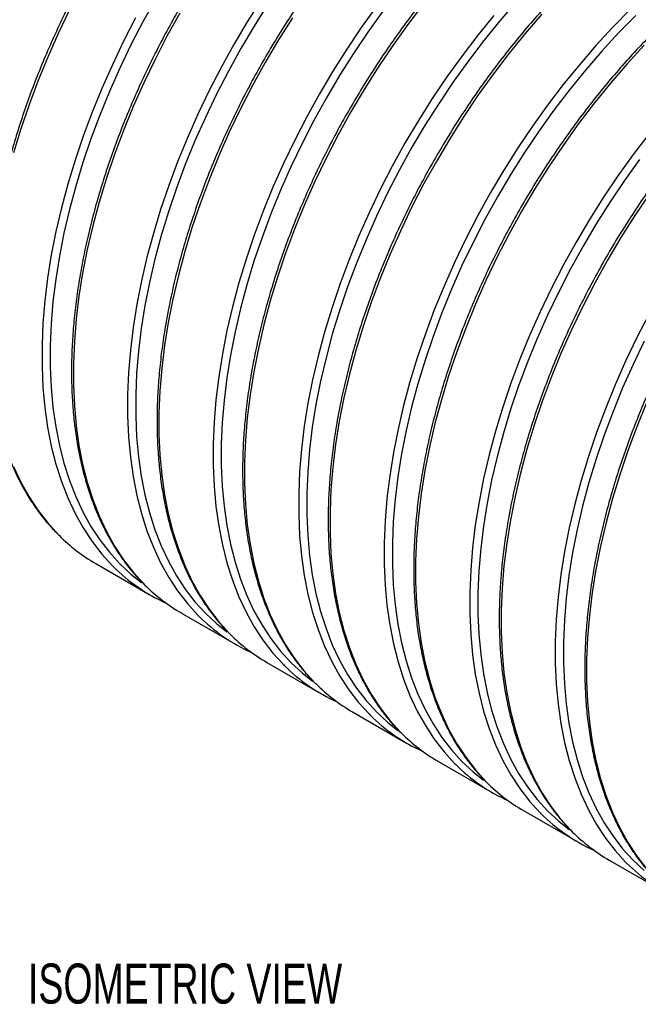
# Model space of a CAD drawing. Header units: millimetres. Extents: x 0 to 140, y 0 to 108.
# Tile 4 of 7: x 93 to 110, y 66 to 92. Entities that reach past the tile are written whole.
import ezdxf

# ---------------------------------------------------------------- set-up
doc = ezdxf.new("R2010")
doc.units = ezdxf.units.MM
doc.header["$LTSCALE"] = 0.5
doc.layers.add('DIMENSIONS', color=140, linetype='Continuous', lineweight=25)
doc.styles.add('SLDTEXTSTYLE0', font='TXT', dxfattribs={"width": 0.7})

msp = doc.modelspace()

# ---------------------------------------------------------------- linework, layer by layer
for p, q in [((95.369, 78.027), (96.802, 77.2)), ((97.632, 76.721), (99.065, 75.894)), ((99.894, 75.415), (101.327, 74.587)), ((102.157, 74.109), (103.59, 73.281)), ((104.42, 72.802), (105.853, 71.975)), ((106.682, 71.496), (108.115, 70.669)), ((108.945, 70.19), (110.378, 69.363))]:
    msp.add_line(p, q)
at = {"flags": 128}
for points in [[(96.944, 92.954), (96.612, 92.354), (96.298, 91.746), (96.003, 91.13), (95.728, 90.51), (95.473, 89.886), (95.239, 89.26), (95.027, 88.634), (94.837, 88.008), (94.67, 87.386), (94.526, 86.767), (94.405, 86.155), (94.308, 85.55), (94.235, 84.954), (94.187, 84.368), (94.162, 83.795), (94.162, 83.234), (94.187, 82.689), (94.235, 82.159), (94.308, 81.647), (94.405, 81.154), (94.526, 80.681), (94.67, 80.229), (94.837, 79.8), (95.027, 79.394), (95.239, 79.012), (95.473, 78.656), (95.728, 78.326), (96.003, 78.024), (96.298, 77.749), (96.574, 77.531)], [(99.744, 92.937), (99.374, 92.351), (99.021, 91.755), (98.685, 91.148), (98.368, 90.533), (98.07, 89.911), (97.791, 89.284), (97.534, 88.653), (97.298, 88.021), (97.083, 87.388), (96.891, 86.756), (96.722, 86.126), (96.577, 85.502), (96.455, 84.883), (96.357, 84.271), (96.283, 83.669), (96.234, 83.077), (96.209, 82.497), (96.209, 81.931), (96.234, 81.379), (96.283, 80.844), (96.357, 80.327), (96.455, 79.828), (96.577, 79.35), (96.722, 78.893), (96.891, 78.459), (97.083, 78.049), (97.298, 77.663), (97.534, 77.304), (97.791, 76.97), (98.07, 76.664), (98.093, 76.641)], [(99.923, 92.818), (99.557, 92.239), (99.207, 91.648), (98.875, 91.048), (98.561, 90.439), (98.266, 89.824), (97.991, 89.204), (97.736, 88.58), (97.502, 87.954), (97.29, 87.327), (97.1, 86.702), (96.933, 86.08), (96.789, 85.461), (96.668, 84.849), (96.571, 84.244), (96.498, 83.648), (96.449, 83.062), (96.425, 82.488), (96.425, 81.928), (96.449, 81.382), (96.498, 80.853), (96.571, 80.341), (96.668, 79.848), (96.789, 79.375), (96.933, 78.923), (97.1, 78.494), (97.29, 78.088), (97.502, 77.706), (97.736, 77.35), (97.991, 77.02), (98.266, 76.718), (98.561, 76.443), (98.837, 76.225)], [(102.793, 92.761), (102.392, 92.203), (102.007, 91.631), (101.637, 91.045), (101.284, 90.448), (100.948, 89.842), (100.631, 89.227), (100.332, 88.605), (100.054, 87.978), (99.797, 87.347), (99.56, 86.715), (99.346, 86.081), (99.154, 85.449), (98.985, 84.82), (98.839, 84.195), (98.717, 83.576), (98.619, 82.965), (98.546, 82.362), (98.496, 81.77), (98.472, 81.191), (98.472, 80.624), (98.496, 80.073), (98.546, 79.538), (98.619, 79.02), (98.717, 78.522), (98.839, 78.044), (98.985, 77.587), (99.154, 77.153), (99.346, 76.743), (99.56, 76.357), (99.797, 75.997), (100.054, 75.664), (100.332, 75.358), (100.355, 75.335)], [(104.036, 92.825), (103.622, 92.282), (103.222, 91.724), (102.836, 91.152), (102.466, 90.566), (102.113, 89.969), (101.777, 89.363), (101.46, 88.748), (101.162, 88.126), (100.884, 87.499), (100.626, 86.868), (100.39, 86.236), (100.175, 85.602), (99.984, 84.971), (99.815, 84.341), (99.669, 83.716), (99.547, 83.097), (99.449, 82.486), (99.375, 81.884), (99.326, 81.292), (99.301, 80.712), (99.301, 80.145), (99.326, 79.594), (99.375, 79.059), (99.449, 78.542), (99.547, 78.043), (99.669, 77.565), (99.815, 77.108), (99.984, 76.674), (100.175, 76.264), (100.39, 75.878), (100.626, 75.518), (100.884, 75.185), (101.162, 74.879), (101.185, 74.856)], [(106.491, 92.882), (106.058, 92.381), (105.635, 91.861), (105.226, 91.324), (104.83, 90.772), (104.448, 90.205), (104.082, 89.626), (103.732, 89.036), (103.4, 88.435), (103.086, 87.827), (102.791, 87.212), (102.516, 86.591), (102.261, 85.967), (102.027, 85.341), (101.815, 84.715), (101.625, 84.09), (101.458, 83.467), (101.314, 82.849), (101.193, 82.236), (101.096, 81.631), (101.024, 81.035), (100.975, 80.45), (100.95, 79.876), (100.95, 79.316), (100.975, 78.77), (101.024, 78.241), (101.096, 77.729), (101.193, 77.236), (101.314, 76.763), (101.458, 76.311), (101.625, 75.881), (101.815, 75.475), (102.027, 75.094), (102.261, 74.738), (102.516, 74.408), (102.791, 74.105), (103.086, 73.831), (103.362, 73.612)], [(109.505, 92.677), (109.046, 92.211), (108.597, 91.724), (108.159, 91.217), (107.732, 90.691), (107.318, 90.149), (106.918, 89.591), (106.532, 89.018), (106.162, 88.433), (105.809, 87.836), (105.473, 87.229), (105.156, 86.614), (104.858, 85.992), (104.58, 85.365), (104.322, 84.735), (104.086, 84.102), (103.871, 83.469), (103.679, 82.837), (103.51, 82.208), (103.365, 81.583), (103.243, 80.964), (103.145, 80.352), (103.071, 79.75), (103.022, 79.158), (102.997, 78.578), (102.997, 78.012), (103.022, 77.46), (103.071, 76.925), (103.145, 76.408), (103.243, 75.91), (103.365, 75.431), (103.51, 74.975), (103.679, 74.541), (103.871, 74.13), (104.086, 73.745), (104.322, 73.385), (104.58, 73.052), (104.858, 72.746), (104.881, 72.723)], [(94.672, 92.666), (94.374, 92.045), (94.096, 91.418), (93.838, 90.787), (93.602, 90.154), (93.387, 89.521), (93.195, 88.889)], [(96.422, 92.454), (96.105, 91.839), (95.807, 91.217), (95.529, 90.59), (95.271, 89.96), (95.035, 89.327), (94.821, 88.694), (94.629, 88.062), (94.46, 87.433), (94.314, 86.808), (94.192, 86.189), (94.094, 85.577), (94.02, 84.975), (93.971, 84.383), (93.946, 83.803), (93.946, 83.237), (93.971, 82.685), (94.02, 82.15), (94.094, 81.633), (94.192, 81.134), (94.314, 80.656), (94.46, 80.2), (94.629, 79.766), (94.821, 79.355), (95.035, 78.97), (95.271, 78.61), (95.529, 78.276), (95.807, 77.971), (95.83, 77.948)], [(97.588, 92.582), (97.252, 91.975), (96.935, 91.36), (96.637, 90.738), (96.358, 90.111), (96.101, 89.481), (95.864, 88.848), (95.65, 88.215), (95.458, 87.583), (95.289, 86.954), (95.143, 86.329), (95.021, 85.71), (94.924, 85.098), (94.85, 84.496), (94.801, 83.904), (94.776, 83.324), (94.776, 82.758), (94.801, 82.206), (94.85, 81.671), (94.924, 81.154), (95.021, 80.656), (95.143, 80.177), (95.289, 79.721), (95.458, 79.287), (95.65, 78.876), (95.864, 78.491), (96.101, 78.131), (96.358, 77.798), (96.637, 77.492), (96.66, 77.469)], [(100.574, 92.458), (100.204, 91.872), (99.85, 91.276), (99.515, 90.669), (99.197, 90.054), (98.899, 89.432), (98.621, 88.805), (98.363, 88.175), (98.127, 87.542), (97.913, 86.909), (97.721, 86.277), (97.552, 85.648), (97.406, 85.023), (97.284, 84.404), (97.186, 83.792), (97.113, 83.19), (97.063, 82.598), (97.039, 82.018), (97.039, 81.452), (97.063, 80.9), (97.113, 80.365), (97.186, 79.848), (97.284, 79.349), (97.406, 78.871), (97.552, 78.415), (97.721, 77.98), (97.913, 77.57), (98.127, 77.185), (98.363, 76.825), (98.621, 76.491), (98.899, 76.186), (98.922, 76.162)], [(102.963, 92.63), (102.567, 92.078), (102.185, 91.512), (101.819, 90.932), (101.47, 90.342), (101.138, 89.742), (100.824, 89.133), (100.529, 88.518), (100.253, 87.898), (99.999, 87.274), (99.765, 86.648), (99.553, 86.021), (99.363, 85.396), (99.195, 84.773), (99.051, 84.155), (98.931, 83.543), (98.834, 82.938), (98.761, 82.342), (98.712, 81.756), (98.688, 81.182), (98.688, 80.622), (98.712, 80.076), (98.761, 79.547), (98.834, 79.035), (98.931, 78.542), (99.051, 78.069), (99.195, 77.617), (99.363, 77.187), (99.553, 76.781), (99.765, 76.4), (99.999, 76.044), (100.253, 75.714), (100.529, 75.411), (100.824, 75.137), (101.1, 74.918)], [(105.896, 92.523), (105.47, 91.998), (105.055, 91.455), (104.655, 90.897), (104.269, 90.324), (103.9, 89.739), (103.546, 89.142), (103.211, 88.535), (102.893, 87.92), (102.595, 87.299), (102.317, 86.672), (102.059, 86.041), (101.823, 85.408), (101.609, 84.775), (101.417, 84.143), (101.248, 83.514), (101.102, 82.889), (100.98, 82.27), (100.882, 81.659), (100.808, 81.056), (100.759, 80.464), (100.735, 79.884), (100.735, 79.318), (100.759, 78.767), (100.808, 78.232), (100.882, 77.714), (100.98, 77.216), (101.102, 76.738), (101.248, 76.281), (101.417, 75.847), (101.609, 75.437), (101.823, 75.051), (102.059, 74.691), (102.317, 74.358), (102.595, 74.052), (102.618, 74.029)], [(107.164, 92.551), (106.726, 92.044), (106.299, 91.519), (105.885, 90.976), (105.485, 90.418), (105.099, 89.845), (104.729, 89.26), (104.376, 88.663), (104.04, 88.057), (103.723, 87.442), (103.425, 86.82), (103.146, 86.193), (102.889, 85.562), (102.653, 84.929), (102.438, 84.296), (102.246, 83.664), (102.077, 83.035), (101.932, 82.41), (101.81, 81.791), (101.712, 81.18), (101.638, 80.577), (101.589, 79.985), (101.564, 79.406), (101.564, 78.839), (101.589, 78.288), (101.638, 77.753), (101.712, 77.235), (101.81, 76.737), (101.932, 76.259), (102.077, 75.802), (102.246, 75.368), (102.438, 74.958), (102.653, 74.572), (102.889, 74.212), (103.146, 73.879), (103.425, 73.573), (103.448, 73.55)], [(109.652, 92.52), (109.198, 92.058), (108.754, 91.576), (108.32, 91.075), (107.898, 90.555), (107.488, 90.018), (107.092, 89.466), (106.711, 88.899), (106.345, 88.32), (105.995, 87.729), (105.663, 87.129), (105.349, 86.521), (105.054, 85.905), (104.779, 85.285), (104.524, 84.661), (104.29, 84.035), (104.078, 83.409), (103.888, 82.783), (103.721, 82.161), (103.577, 81.543), (103.456, 80.93), (103.359, 80.325), (103.286, 79.729), (103.238, 79.143), (103.213, 78.57), (103.213, 78.009), (103.238, 77.464), (103.286, 76.934), (103.359, 76.422), (103.456, 75.929), (103.577, 75.456), (103.721, 75.004), (103.888, 74.575), (104.078, 74.169), (104.29, 73.787), (104.524, 73.431), (104.779, 73.102), (105.054, 72.799), (105.349, 72.524), (105.625, 72.306)], [(109.876, 91.732), (109.427, 91.245), (108.989, 90.738), (108.562, 90.212), (108.148, 89.67), (107.747, 89.112), (107.362, 88.539), (106.992, 87.954), (106.639, 87.357), (106.303, 86.75), (105.985, 86.135), (105.687, 85.514), (105.409, 84.887), (105.152, 84.256), (104.915, 83.623), (104.701, 82.99), (104.509, 82.358), (104.34, 81.729), (104.194, 81.104), (104.072, 80.485), (103.974, 79.874), (103.901, 79.271), (103.851, 78.679), (103.827, 78.099), (103.827, 77.533), (103.851, 76.982), (103.901, 76.446), (103.974, 75.929), (104.072, 75.431), (104.194, 74.953), (104.34, 74.496), (104.509, 74.062), (104.701, 73.651), (104.915, 73.266), (105.152, 72.906), (105.409, 72.573), (105.687, 72.267), (105.71, 72.244)], [(109.995, 89.385), (109.581, 88.843), (109.181, 88.284), (108.795, 87.712), (108.425, 87.126), (108.072, 86.53), (107.736, 85.923), (107.419, 85.308), (107.12, 84.686), (106.842, 84.059), (106.585, 83.429), (106.348, 82.796), (106.134, 82.163), (105.942, 81.531), (105.773, 80.902), (105.627, 80.277), (105.505, 79.658), (105.407, 79.046), (105.334, 78.444), (105.285, 77.852), (105.26, 77.272), (105.26, 76.706), (105.285, 76.154), (105.334, 75.619), (105.407, 75.102), (105.505, 74.603), (105.627, 74.125), (105.773, 73.669), (105.942, 73.234), (106.134, 72.824), (106.348, 72.439), (106.585, 72.079), (106.842, 71.745), (107.12, 71.44), (107.143, 71.416)], [(109.751, 88.712), (109.355, 88.159), (108.973, 87.593), (108.607, 87.014), (108.258, 86.423), (107.926, 85.823), (107.612, 85.214), (107.317, 84.599), (107.041, 83.979), (106.787, 83.355), (106.553, 82.729), (106.341, 82.102), (106.151, 81.477), (105.984, 80.855), (105.839, 80.236), (105.719, 79.624), (105.622, 79.019), (105.549, 78.423), (105.5, 77.837), (105.476, 77.264), (105.476, 76.703), (105.5, 76.158), (105.549, 75.628), (105.622, 75.116), (105.719, 74.623), (105.839, 74.15), (105.984, 73.698), (106.151, 73.269), (106.341, 72.863), (106.553, 72.481), (106.787, 72.125), (107.041, 71.795), (107.317, 71.493), (107.612, 71.218), (107.888, 71)], [(110.01, 87.805), (109.624, 87.233), (109.255, 86.648), (108.901, 86.051), (108.565, 85.444), (108.248, 84.829), (107.95, 84.207), (107.672, 83.58), (107.414, 82.95), (107.178, 82.317), (106.964, 81.684), (106.772, 81.052), (106.603, 80.423), (106.457, 79.798), (106.335, 79.179), (106.237, 78.567), (106.163, 77.965), (106.114, 77.373), (106.089, 76.793), (106.089, 76.227), (106.114, 75.675), (106.163, 75.14), (106.237, 74.623), (106.335, 74.124), (106.457, 73.646), (106.603, 73.19), (106.772, 72.756), (106.964, 72.345), (107.178, 71.96), (107.414, 71.6), (107.672, 71.266), (107.95, 70.961), (107.973, 70.938)], [(109.999, 84.617), (109.681, 84.002), (109.383, 83.38), (109.105, 82.753), (108.847, 82.122), (108.611, 81.49), (108.397, 80.856), (108.205, 80.225), (108.036, 79.595), (107.89, 78.97), (107.768, 78.351), (107.67, 77.74), (107.596, 77.138), (107.547, 76.546), (107.523, 75.966), (107.523, 75.399), (107.547, 74.848), (107.596, 74.313), (107.67, 73.796), (107.768, 73.297), (107.89, 72.819), (108.036, 72.362), (108.205, 71.928), (108.397, 71.518), (108.611, 71.132), (108.847, 70.772), (109.105, 70.439), (109.383, 70.133), (109.406, 70.11)], [(109.874, 83.908), (109.579, 83.293), (109.304, 82.673), (109.049, 82.049), (108.816, 81.423), (108.603, 80.796), (108.413, 80.171), (108.246, 79.548), (108.102, 78.93), (107.981, 78.318), (107.885, 77.713), (107.812, 77.117), (107.763, 76.531), (107.739, 75.957), (107.739, 75.397), (107.763, 74.851), (107.812, 74.322), (107.885, 73.81), (107.981, 73.317), (108.102, 72.844), (108.246, 72.392), (108.413, 71.963), (108.603, 71.557), (108.816, 71.175), (109.049, 70.819), (109.304, 70.489), (109.579, 70.187), (109.874, 69.912)], [(109.934, 82.274), (109.677, 81.643), (109.441, 81.011), (109.226, 80.378), (109.034, 79.746), (108.865, 79.116), (108.72, 78.492), (108.598, 77.873), (108.5, 77.261), (108.426, 76.659), (108.377, 76.067), (108.352, 75.487), (108.352, 74.921), (108.377, 74.369), (108.426, 73.834), (108.5, 73.317), (108.598, 72.818), (108.72, 72.34), (108.865, 71.883), (109.034, 71.449), (109.226, 71.039), (109.441, 70.653), (109.677, 70.293), (109.934, 69.96)], [(93.195, 80.593), (93.387, 80.183), (93.602, 79.797), (93.838, 79.437), (94.096, 79.104), (94.374, 78.798), (94.397, 78.775)]]:
    msp.add_lwpolyline(points, dxfattribs=at)
for centre, radius, start, end in [((97.715, 82.083), 4.685, 224.9127, 239.9523), ((99.13, 81.233), 4.656, 224.8755, 245.912), ((99.978, 80.777), 4.685, 224.9127, 239.9523), ((101.392, 79.927), 4.656, 224.8755, 245.912), ((102.24, 79.47), 4.685, 224.9127, 239.9523), ((103.655, 78.621), 4.656, 224.8755, 245.912), ((104.503, 78.164), 4.685, 224.9127, 239.9523), ((105.918, 77.314), 4.656, 224.8755, 245.912), ((106.766, 76.858), 4.685, 224.9127, 239.9523), ((108.181, 76.008), 4.656, 224.8755, 245.912), ((109.028, 75.552), 4.685, 224.9127, 239.9523), ((110.443, 74.702), 4.656, 224.8755, 245.912), ((111.291, 74.246), 4.685, 224.9127, 239.9523), ((112.706, 73.396), 4.656, 224.8755, 245.912)]:
    msp.add_arc(centre, radius, start, end)
for points, knots in [([(108.032, 102.4), (107.936, 102.425), (107.714, 102.485), (107.351, 102.544), (106.947, 102.584), (106.532, 102.595), (106.108, 102.577), (105.674, 102.531), (105.233, 102.456), (104.786, 102.353), (104.332, 102.222), (103.874, 102.063), (103.413, 101.877), (102.949, 101.664), (102.483, 101.424), (102.017, 101.159), (101.552, 100.868), (101.089, 100.553), (100.628, 100.214), (100.171, 99.852), (99.72, 99.467), (99.273, 99.062), (98.834, 98.636), (98.402, 98.19), (97.979, 97.726), (97.566, 97.245), (97.164, 96.747), (96.773, 96.234), (96.394, 95.708), (96.028, 95.168), (95.677, 94.617), (95.34, 94.055), (95.019, 93.484), (94.714, 92.905), (94.426, 92.32), (94.155, 91.73), (93.903, 91.135), (93.669, 90.538), (93.455, 89.94), (93.261, 89.341), (93.087, 88.744), (92.934, 88.15), (92.801, 87.56), (92.69, 86.975), (92.6, 86.397), (92.533, 85.827), (92.487, 85.266), (92.463, 84.715), (92.462, 84.176), (92.483, 83.65), (92.525, 83.139), (92.591, 82.642), (92.678, 82.162), (92.787, 81.699), (92.918, 81.256), (93.07, 80.831), (93.243, 80.428), (93.437, 80.046), (93.65, 79.687), (93.884, 79.351), (94.125, 79.051), (94.296, 78.875), (94.376, 78.793)], [0, 0, 0, 0, 0.0126491, 0.0292766, 0.0459272, 0.0626028, 0.0793031, 0.0960264, 0.1127699, 0.1295302, 0.1463038, 0.1630875, 0.1798782, 0.1966735, 0.2134714, 0.2302703, 0.2470687, 0.2638658, 0.2806612, 0.2974545, 0.3142456, 0.3310344, 0.347821, 0.3646056, 0.3813882, 0.398169, 0.4149483, 0.4317263, 0.4485033, 0.4652794, 0.4820549, 0.4988301, 0.5156053, 0.5323806, 0.5491563, 0.5659325, 0.5827097, 0.599488, 0.6162677, 0.633049, 0.6498321, 0.6666174, 0.683405, 0.7001951, 0.7169878, 0.7337832, 0.7505813, 0.767382, 0.784185, 0.8009898, 0.8177958, 0.8346016, 0.8514057, 0.868206, 0.8850001, 0.901785, 0.9185573, 0.9353135, 0.9520498, 0.9687632, 0.9854512, 1, 1, 1, 1]), ([(110.294, 101.093), (110.198, 101.119), (109.976, 101.178), (109.614, 101.238), (109.21, 101.278), (108.795, 101.289), (108.37, 101.271), (107.937, 101.225), (107.496, 101.15), (107.048, 101.047), (106.595, 100.916), (106.137, 100.757), (105.675, 100.571), (105.211, 100.358), (104.746, 100.118), (104.28, 99.853), (103.815, 99.562), (103.352, 99.247), (102.891, 98.907), (102.434, 98.545), (101.982, 98.161), (101.536, 97.755), (101.097, 97.329), (100.665, 96.884), (100.242, 96.42), (99.829, 95.939), (99.426, 95.441), (99.035, 94.928), (98.656, 94.401), (98.291, 93.862), (97.939, 93.31), (97.602, 92.749), (97.281, 92.178), (96.976, 91.599), (96.688, 91.014), (96.418, 90.423), (96.166, 89.829), (95.932, 89.232), (95.718, 88.633), (95.524, 88.035), (95.35, 87.438), (95.196, 86.844), (95.064, 86.254), (94.953, 85.669), (94.863, 85.091), (94.795, 84.52), (94.75, 83.959), (94.726, 83.409), (94.724, 82.87), (94.745, 82.344), (94.788, 81.832), (94.853, 81.336), (94.941, 80.856), (95.05, 80.393), (95.18, 79.949), (95.332, 79.525), (95.506, 79.122), (95.699, 78.74), (95.913, 78.38), (96.147, 78.045), (96.387, 77.745), (96.559, 77.569), (96.639, 77.487)], [0, 0, 0, 0, 0.012649, 0.029277, 0.045927, 0.062603, 0.079303, 0.096026, 0.11277, 0.12953, 0.146304, 0.163087, 0.179878, 0.196674, 0.213471, 0.23027, 0.247069, 0.263866, 0.280661, 0.297454, 0.314246, 0.331034, 0.347821, 0.364606, 0.381388, 0.398169, 0.414948, 0.431726, 0.448503, 0.465279, 0.482055, 0.49883, 0.515605, 0.532381, 0.549156, 0.565933, 0.58271, 0.599488, 0.616268, 0.633049, 0.649832, 0.666617, 0.683405, 0.700195, 0.716988, 0.733783, 0.750581, 0.767382, 0.784185, 0.80099, 0.817796, 0.834602, 0.851406, 0.868206, 0.885, 0.901785, 0.918557, 0.935313, 0.95205, 0.968763, 0.985451, 1, 1, 1, 1]), ([(112.557, 99.787), (112.461, 99.813), (112.239, 99.872), (111.876, 99.932), (111.473, 99.972), (111.058, 99.983), (110.633, 99.965), (110.2, 99.919), (109.759, 99.844), (109.311, 99.741), (108.858, 99.61), (108.4, 99.451), (107.938, 99.265), (107.474, 99.051), (107.009, 98.812), (106.543, 98.546), (106.078, 98.256), (105.614, 97.94), (105.154, 97.601), (104.697, 97.239), (104.245, 96.855), (103.799, 96.449), (103.359, 96.023), (102.928, 95.578), (102.505, 95.114), (102.092, 94.632), (101.689, 94.135), (101.298, 93.622), (100.919, 93.095), (100.554, 92.555), (100.202, 92.004), (99.865, 91.442), (99.544, 90.872), (99.239, 90.293), (98.951, 89.708), (98.681, 89.117), (98.428, 88.523), (98.195, 87.925), (97.981, 87.327), (97.786, 86.729), (97.612, 86.132), (97.459, 85.538), (97.326, 84.947), (97.215, 84.363), (97.126, 83.784), (97.058, 83.214), (97.012, 82.653), (96.989, 82.103), (96.987, 81.564), (97.008, 81.038), (97.051, 80.526), (97.116, 80.03), (97.203, 79.55), (97.312, 79.087), (97.443, 78.643), (97.595, 78.219), (97.768, 77.815), (97.962, 77.434), (98.176, 77.074), (98.41, 76.739), (98.65, 76.439), (98.822, 76.263), (98.901, 76.181)], [0, 0, 0, 0, 0.012649, 0.029277, 0.045927, 0.062603, 0.079303, 0.096026, 0.11277, 0.12953, 0.146304, 0.163087, 0.179878, 0.196674, 0.213471, 0.23027, 0.247069, 0.263866, 0.280661, 0.297454, 0.314246, 0.331034, 0.347821, 0.364606, 0.381388, 0.398169, 0.414948, 0.431726, 0.448503, 0.465279, 0.482055, 0.49883, 0.515605, 0.532381, 0.549156, 0.565933, 0.58271, 0.599488, 0.616268, 0.633049, 0.649832, 0.666617, 0.683405, 0.700195, 0.716988, 0.733783, 0.750581, 0.767382, 0.784185, 0.80099, 0.817796, 0.834602, 0.851406, 0.868206, 0.885, 0.901785, 0.918557, 0.935313, 0.95205, 0.968763, 0.985451, 1, 1, 1, 1]), ([(114.82, 98.481), (114.724, 98.506), (114.502, 98.566), (114.139, 98.626), (113.735, 98.666), (113.32, 98.676), (112.896, 98.659), (112.462, 98.612), (112.021, 98.538), (111.574, 98.435), (111.12, 98.304), (110.662, 98.145), (110.201, 97.958), (109.737, 97.745), (109.271, 97.506), (108.805, 97.24), (108.34, 96.949), (107.877, 96.634), (107.416, 96.295), (106.96, 95.933), (106.508, 95.549), (106.061, 95.143), (105.622, 94.717), (105.19, 94.271), (104.768, 93.807), (104.354, 93.326), (103.952, 92.829), (103.561, 92.316), (103.182, 91.789), (102.816, 91.249), (102.465, 90.698), (102.128, 90.136), (101.807, 89.565), (101.502, 88.987), (101.214, 88.401), (100.943, 87.811), (100.691, 87.216), (100.458, 86.619), (100.243, 86.021), (100.049, 85.423), (99.875, 84.826), (99.722, 84.231), (99.589, 83.641), (99.478, 83.056), (99.388, 82.478), (99.321, 81.908), (99.275, 81.347), (99.251, 80.796), (99.25, 80.258), (99.271, 79.732), (99.314, 79.22), (99.379, 78.723), (99.466, 78.243), (99.575, 77.781), (99.706, 77.337), (99.858, 76.913), (100.031, 76.509), (100.225, 76.127), (100.438, 75.768), (100.672, 75.433), (100.913, 75.132), (101.084, 74.956), (101.164, 74.874)], [0, 0, 0, 0, 0.012649, 0.029277, 0.045927, 0.062603, 0.079303, 0.096026, 0.11277, 0.12953, 0.146304, 0.163087, 0.179878, 0.196674, 0.213471, 0.23027, 0.247069, 0.263866, 0.280661, 0.297454, 0.314246, 0.331034, 0.347821, 0.364606, 0.381388, 0.398169, 0.414948, 0.431726, 0.448503, 0.465279, 0.482055, 0.49883, 0.515605, 0.532381, 0.549156, 0.565933, 0.58271, 0.599488, 0.616268, 0.633049, 0.649832, 0.666617, 0.683405, 0.700195, 0.716988, 0.733783, 0.750581, 0.767382, 0.784185, 0.80099, 0.817796, 0.834602, 0.851406, 0.868206, 0.885, 0.901785, 0.918557, 0.935313, 0.95205, 0.968763, 0.985451, 1, 1, 1, 1]), ([(117.082, 97.175), (116.986, 97.2), (116.764, 97.26), (116.402, 97.319), (115.998, 97.359), (115.583, 97.37), (115.158, 97.352), (114.725, 97.306), (114.284, 97.231), (113.836, 97.128), (113.383, 96.997), (112.925, 96.838), (112.463, 96.652), (111.999, 96.439), (111.534, 96.199), (111.068, 95.934), (110.603, 95.643), (110.14, 95.328), (109.679, 94.989), (109.222, 94.627), (108.77, 94.242), (108.324, 93.837), (107.885, 93.411), (107.453, 92.965), (107.03, 92.501), (106.617, 92.02), (106.214, 91.522), (105.823, 91.01), (105.444, 90.483), (105.079, 89.943), (104.727, 89.392), (104.391, 88.83), (104.069, 88.259), (103.764, 87.68), (103.476, 87.095), (103.206, 86.505), (102.954, 85.91), (102.72, 85.313), (102.506, 84.715), (102.312, 84.116), (102.138, 83.519), (101.984, 82.925), (101.852, 82.335), (101.741, 81.75), (101.651, 81.172), (101.583, 80.602), (101.538, 80.041), (101.514, 79.49), (101.513, 78.951), (101.533, 78.425), (101.576, 77.914), (101.641, 77.417), (101.729, 76.937), (101.838, 76.475), (101.968, 76.031), (102.12, 75.606), (102.294, 75.203), (102.487, 74.821), (102.701, 74.462), (102.935, 74.126), (103.175, 73.826), (103.347, 73.65), (103.427, 73.568)], [0, 0, 0, 0, 0.012649, 0.029277, 0.045927, 0.062603, 0.079303, 0.096026, 0.11277, 0.12953, 0.146304, 0.163087, 0.179878, 0.196674, 0.213471, 0.23027, 0.247069, 0.263866, 0.280661, 0.297454, 0.314246, 0.331034, 0.347821, 0.364606, 0.381388, 0.398169, 0.414948, 0.431726, 0.448503, 0.465279, 0.482055, 0.49883, 0.515605, 0.532381, 0.549156, 0.565933, 0.58271, 0.599488, 0.616268, 0.633049, 0.649832, 0.666617, 0.683405, 0.700195, 0.716988, 0.733783, 0.750581, 0.767382, 0.784185, 0.80099, 0.817796, 0.834602, 0.851406, 0.868206, 0.885, 0.901785, 0.918557, 0.935313, 0.95205, 0.968763, 0.985451, 1, 1, 1, 1]), ([(119.345, 95.868), (119.249, 95.894), (119.027, 95.953), (118.664, 96.013), (118.261, 96.053), (117.846, 96.064), (117.421, 96.046), (116.988, 96), (116.547, 95.925), (116.099, 95.822), (115.646, 95.691), (115.188, 95.532), (114.726, 95.346), (114.262, 95.133), (113.797, 94.893), (113.331, 94.628), (112.866, 94.337), (112.402, 94.022), (111.942, 93.683), (111.485, 93.32), (111.033, 92.936), (110.587, 92.53), (110.147, 92.104), (109.716, 91.659), (109.293, 91.195), (108.88, 90.714), (108.477, 90.216), (108.086, 89.703), (107.707, 89.176), (107.342, 88.637), (106.99, 88.086), (106.653, 87.524), (106.332, 86.953), (106.027, 86.374), (105.739, 85.789), (105.469, 85.198), (105.216, 84.604), (104.983, 84.007), (104.769, 83.408), (104.574, 82.81), (104.4, 82.213), (104.247, 81.619), (104.115, 81.029), (104.003, 80.444), (103.914, 79.866), (103.846, 79.295), (103.8, 78.734), (103.777, 78.184), (103.775, 77.645), (103.796, 77.119), (103.839, 76.607), (103.904, 76.111), (103.991, 75.631), (104.1, 75.168), (104.231, 74.724), (104.383, 74.3), (104.556, 73.897), (104.75, 73.515), (104.964, 73.155), (105.198, 72.82), (105.438, 72.52), (105.61, 72.344), (105.689, 72.262)], [0, 0, 0, 0, 0.012649, 0.029277, 0.045927, 0.062603, 0.079303, 0.096026, 0.11277, 0.12953, 0.146304, 0.163087, 0.179878, 0.196674, 0.213471, 0.23027, 0.247069, 0.263866, 0.280661, 0.297454, 0.314246, 0.331034, 0.347821, 0.364606, 0.381388, 0.398169, 0.414948, 0.431726, 0.448503, 0.465279, 0.482055, 0.49883, 0.515605, 0.532381, 0.549156, 0.565933, 0.58271, 0.599488, 0.616268, 0.633049, 0.649832, 0.666617, 0.683405, 0.700195, 0.716988, 0.733783, 0.750581, 0.767382, 0.784185, 0.80099, 0.817796, 0.834602, 0.851406, 0.868206, 0.885, 0.901785, 0.918557, 0.935313, 0.95205, 0.968763, 0.985451, 1, 1, 1, 1]), ([(121.608, 94.562), (121.512, 94.588), (121.29, 94.647), (120.927, 94.707), (120.523, 94.747), (120.108, 94.758), (119.684, 94.74), (119.251, 94.694), (118.81, 94.619), (118.362, 94.516), (117.908, 94.385), (117.45, 94.226), (116.989, 94.04), (116.525, 93.827), (116.059, 93.587), (115.594, 93.321), (115.128, 93.031), (114.665, 92.715), (114.204, 92.376), (113.748, 92.014), (113.296, 91.63), (112.849, 91.224), (112.41, 90.798), (111.978, 90.353), (111.556, 89.889), (111.142, 89.407), (110.74, 88.91), (110.349, 88.397), (109.97, 87.87), (109.604, 87.331), (109.253, 86.779), (108.916, 86.218), (108.595, 85.647), (108.29, 85.068), (108.002, 84.483), (107.731, 83.892), (107.479, 83.298), (107.246, 82.701), (107.032, 82.102), (106.837, 81.504), (106.663, 80.907), (106.51, 80.313), (106.377, 79.722), (106.266, 79.138), (106.177, 78.559), (106.109, 77.989), (106.063, 77.428), (106.039, 76.878), (106.038, 76.339), (106.059, 75.813), (106.102, 75.301), (106.167, 74.805), (106.254, 74.325), (106.363, 73.862), (106.494, 73.418), (106.646, 72.994), (106.819, 72.59), (107.013, 72.209), (107.227, 71.849), (107.46, 71.514), (107.701, 71.214), (107.872, 71.038), (107.952, 70.956)], [0, 0, 0, 0, 0.012649, 0.029277, 0.045927, 0.062603, 0.079303, 0.096026, 0.11277, 0.12953, 0.146304, 0.163087, 0.179878, 0.196674, 0.213471, 0.23027, 0.247069, 0.263866, 0.280661, 0.297454, 0.314246, 0.331034, 0.347821, 0.364606, 0.381388, 0.398169, 0.414948, 0.431726, 0.448503, 0.465279, 0.482055, 0.49883, 0.515605, 0.532381, 0.549156, 0.565933, 0.58271, 0.599488, 0.616268, 0.633049, 0.649832, 0.666617, 0.683405, 0.700195, 0.716988, 0.733783, 0.750581, 0.767382, 0.784185, 0.80099, 0.817796, 0.834602, 0.851406, 0.868206, 0.885, 0.901785, 0.918557, 0.935313, 0.95205, 0.968763, 0.985451, 1, 1, 1, 1]), ([(123.87, 93.256), (123.774, 93.282), (123.552, 93.341), (123.19, 93.401), (122.786, 93.441), (122.371, 93.451), (121.947, 93.434), (121.513, 93.388), (121.072, 93.313), (120.624, 93.21), (120.171, 93.079), (119.713, 92.92), (119.251, 92.734), (118.787, 92.52), (118.322, 92.281), (117.856, 92.015), (117.391, 91.724), (116.928, 91.409), (116.467, 91.07), (116.01, 90.708), (115.558, 90.324), (115.112, 89.918), (114.673, 89.492), (114.241, 89.046), (113.818, 88.583), (113.405, 88.101), (113.002, 87.604), (112.611, 87.091), (112.233, 86.564), (111.867, 86.024), (111.515, 85.473), (111.179, 84.911), (110.857, 84.341), (110.552, 83.762), (110.264, 83.176), (109.994, 82.586), (109.742, 81.991), (109.508, 81.394), (109.294, 80.796), (109.1, 80.198), (108.926, 79.601), (108.772, 79.006), (108.64, 78.416), (108.529, 77.831), (108.439, 77.253), (108.371, 76.683), (108.326, 76.122), (108.302, 75.571), (108.301, 75.033), (108.321, 74.507), (108.364, 73.995), (108.429, 73.499), (108.517, 73.018), (108.626, 72.556), (108.756, 72.112), (108.909, 71.688), (109.082, 71.284), (109.275, 70.902), (109.489, 70.543), (109.723, 70.208), (109.964, 69.907), (110.135, 69.731), (110.215, 69.649)], [0, 0, 0, 0, 0.012649, 0.029277, 0.045927, 0.062603, 0.079303, 0.096026, 0.11277, 0.12953, 0.146304, 0.163087, 0.179878, 0.196674, 0.213471, 0.23027, 0.247069, 0.263866, 0.280661, 0.297454, 0.314246, 0.331034, 0.347821, 0.364606, 0.381388, 0.398169, 0.414948, 0.431726, 0.448503, 0.465279, 0.482055, 0.49883, 0.515605, 0.532381, 0.549156, 0.565933, 0.58271, 0.599488, 0.616268, 0.633049, 0.649832, 0.666617, 0.683405, 0.700195, 0.716988, 0.733783, 0.750581, 0.767382, 0.784185, 0.80099, 0.817796, 0.834602, 0.851406, 0.868206, 0.885, 0.901785, 0.918557, 0.935313, 0.95205, 0.968763, 0.985451, 1, 1, 1, 1])]:
    msp.add_open_spline(points, degree=3, knots=knots)

# ---------------------------------------------------------------- texts
at = {"layer": 'DIMENSIONS', "insert": (93.575, 67.453), "char_height": 1.05833, "attachment_point": 1, "style": 'SLDTEXTSTYLE0'}
msp.add_mtext('ISOMETRIC VIEW', dxfattribs=at)

doc.saveas('drawing.dxf')
